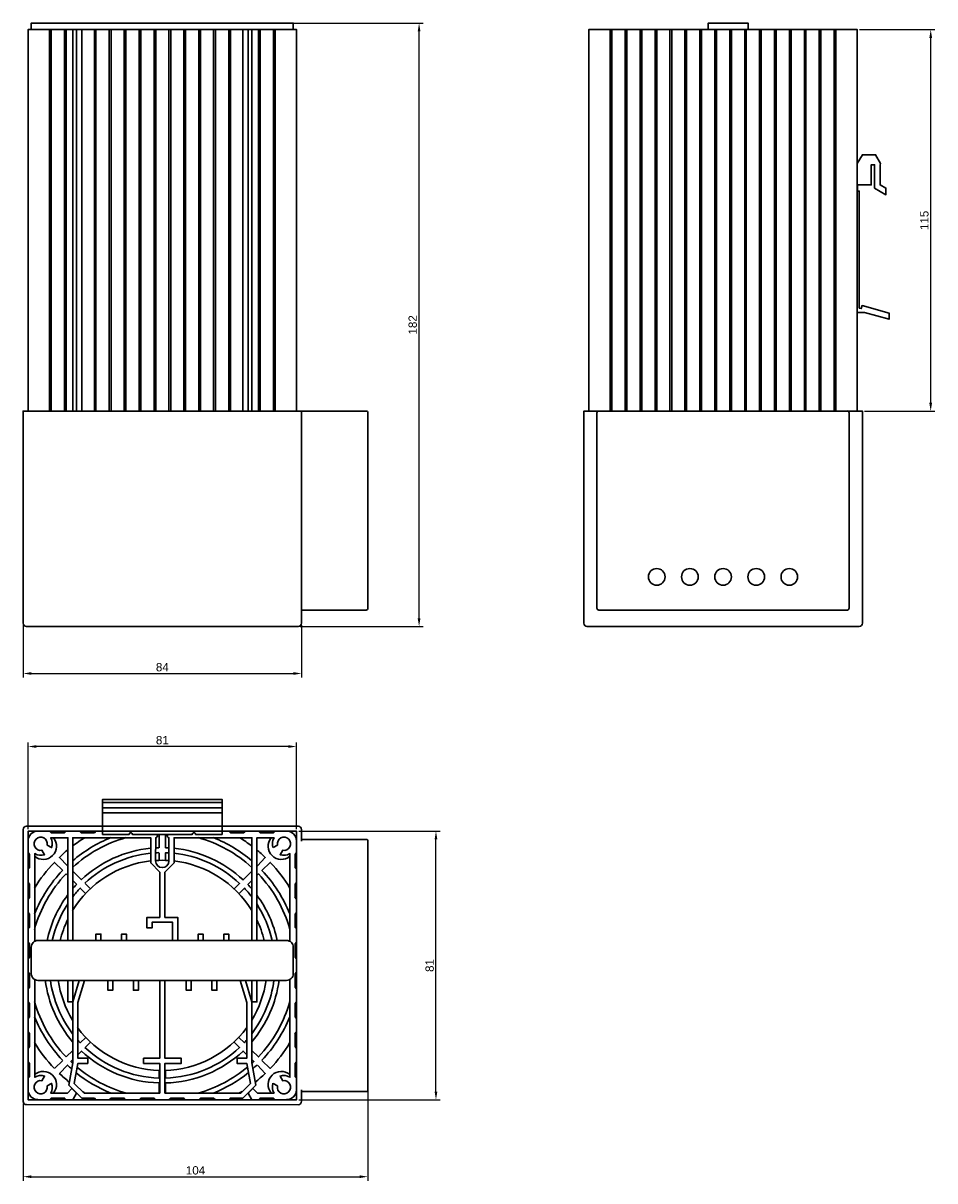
# Model space of a CAD drawing. Header units: millimetres. Extents: x 35 to 310, y 10 to 359.
import ezdxf

# ---------------------------------------------------------------- set-up
doc = ezdxf.new("R2010")
doc.units = ezdxf.units.MM
doc.layers.add('PDF3_Geometry', color=7, linetype='Continuous')
doc.styles.get("Standard").update_dxf_attribs({"font": 'arial.ttf'})
doc.dimstyles.new('TDM', dxfattribs={"dimtxt": 2.5, "dimasz": 2.5, "dimexe": 1.25, "dimexo": 0.625, "dimtad": 1, "dimdec": 1, "dimtxsty": 'Standard', "dimcen": 2.5, "dimadec": 0, "dimazin": 0, "dimtfac": 1, "dimtdec": 1, "dimtmove": 0, "dimatfit": 3, "dimfxl": 1, "dimarcsym": 0})

# ---------------------------------------------------------------- blocks, each defined once
blk = doc.blocks.new('*D1')
at = {"color": 0, "lineweight": -2, "transparency": 16777216}
for p, q in [((138.98, 37.05), (138.98, 9.98)), ((35.04, 33.3), (35.04, 9.98)), ((37.54, 11.23), (136.48, 11.23))]:
    blk.add_line(p, q, dxfattribs=at)
at = {"color": 0, "transparency": 16777216}
for points in [[(37.54, 11.64), (37.54, 10.81), (35.04, 11.23)], [(136.48, 11.64), (136.48, 10.81), (138.98, 11.23)]]:
    blk.add_solid(points, dxfattribs=at)
at = {"layer": 'Defpoints', "color": 0, "transparency": 16777216}
for p in [(138.98, 37.68), (35.04, 33.92), (138.98, 11.23)]:
    blk.add_point(p, dxfattribs=at)
at = {"color": 0, "lineweight": 0, "transparency": 16777216, "insert": (87.01, 13.13), "char_height": 2.5, "attachment_point": 5}
blk.add_mtext('104', dxfattribs=at)
blk = doc.blocks.new('*D2')
at = {"color": 0, "lineweight": -2, "transparency": 16777216}
for p, q in [((35.04, 177.45), (35.04, 161.67)), ((118.99, 177.45), (118.99, 161.67)), ((37.54, 162.92), (116.49, 162.92))]:
    blk.add_line(p, q, dxfattribs=at)
at = {"color": 0, "transparency": 16777216}
for points in [[(37.54, 163.34), (37.54, 162.51), (35.04, 162.92)], [(116.49, 163.34), (116.49, 162.51), (118.99, 162.92)]]:
    blk.add_solid(points, dxfattribs=at)
at = {"layer": 'Defpoints', "color": 0, "transparency": 16777216}
for p in [(35.04, 178.07), (118.99, 178.07), (118.99, 162.92)]:
    blk.add_point(p, dxfattribs=at)
at = {"color": 0, "lineweight": 0, "transparency": 16777216, "insert": (77.01, 164.82), "char_height": 2.5, "attachment_point": 5}
blk.add_mtext('84', dxfattribs=at)
blk = doc.blocks.new('*D3')
at = {"color": 0, "lineweight": -2, "transparency": 16777216}
for p, q in [((116.28, 358.98), (155.67, 358.98)), ((154.42, 179.57), (154.42, 356.48)), ((118.61, 177.07), (155.67, 177.07))]:
    blk.add_line(p, q, dxfattribs=at)
at = {"color": 0, "transparency": 16777216}
for points in [[(154, 356.48), (154.83, 356.48), (154.42, 358.98)], [(154, 179.57), (154.83, 179.57), (154.42, 177.07)]]:
    blk.add_solid(points, dxfattribs=at)
at = {"layer": 'Defpoints', "color": 0, "transparency": 16777216}
for p in [(115.65, 358.98), (154.42, 358.98), (117.98, 177.07)]:
    blk.add_point(p, dxfattribs=at)
at = {"color": 0, "lineweight": 0, "transparency": 16777216, "insert": (152.51, 268.02), "char_height": 2.5, "attachment_point": 5, "rotation": 90}
blk.add_mtext('182', dxfattribs=at)
blk = doc.blocks.new('*D4')
at = {"color": 0, "lineweight": -2, "transparency": 16777216}
for p, q in [((287.19, 357.02), (309.94, 357.02)), ((308.69, 244.52), (308.69, 354.52)), ((288.72, 242.02), (309.94, 242.02))]:
    blk.add_line(p, q, dxfattribs=at)
at = {"color": 0, "transparency": 16777216}
for points in [[(308.27, 354.52), (309.11, 354.52), (308.69, 357.02)], [(308.27, 244.52), (309.11, 244.52), (308.69, 242.02)]]:
    blk.add_solid(points, dxfattribs=at)
at = {"layer": 'Defpoints', "color": 0, "transparency": 16777216}
for p in [(286.56, 357.02), (308.69, 357.02), (288.1, 242.02)]:
    blk.add_point(p, dxfattribs=at)
at = {"color": 0, "lineweight": 0, "transparency": 16777216, "insert": (306.79, 299.52), "char_height": 2.5, "attachment_point": 5, "rotation": 90}
blk.add_mtext('115', dxfattribs=at)
blk = doc.blocks.new('*D5')
at = {"color": 0, "lineweight": -2, "transparency": 16777216}
for p, q in [((118.13, 115.38), (160.77, 115.38)), ((159.52, 36.9), (159.52, 112.88)), ((118.13, 34.4), (160.77, 34.4))]:
    blk.add_line(p, q, dxfattribs=at)
at = {"color": 0, "transparency": 16777216}
for points in [[(159.1, 112.88), (159.94, 112.88), (159.52, 115.38)], [(159.1, 36.9), (159.94, 36.9), (159.52, 34.4)]]:
    blk.add_solid(points, dxfattribs=at)
at = {"layer": 'Defpoints', "color": 0, "transparency": 16777216}
for p in [(117.5, 115.38), (159.52, 115.38), (117.5, 34.4)]:
    blk.add_point(p, dxfattribs=at)
at = {"color": 0, "lineweight": 0, "transparency": 16777216, "insert": (157.62, 74.89), "char_height": 2.5, "attachment_point": 5, "rotation": 90}
blk.add_mtext('81', dxfattribs=at)
blk = doc.blocks.new('*D6')
at = {"color": 0, "lineweight": -2, "transparency": 16777216}
for p, q in [((36.52, 116.01), (36.52, 142.16)), ((115, 140.91), (39.02, 140.91)), ((117.5, 116.01), (117.5, 142.16))]:
    blk.add_line(p, q, dxfattribs=at)
at = {"color": 0, "transparency": 16777216}
for points in [[(39.02, 141.32), (39.02, 140.49), (36.52, 140.91)], [(115, 141.32), (115, 140.49), (117.5, 140.91)]]:
    blk.add_solid(points, dxfattribs=at)
at = {"layer": 'Defpoints', "color": 0, "transparency": 16777216}
for p in [(36.52, 140.91), (36.52, 115.38), (117.5, 115.38)]:
    blk.add_point(p, dxfattribs=at)
at = {"color": 0, "lineweight": 0, "transparency": 16777216, "insert": (77.01, 142.81), "char_height": 2.5, "attachment_point": 5}
blk.add_mtext('81', dxfattribs=at)

msp = doc.modelspace()

# ---------------------------------------------------------------- linework, layer by layer
at = {"layer": 'PDF3_Geometry', "lineweight": 30}
for points in [[(117.5, 242.02), (117.5, 357.02), (117.4, 357.02), (117.08, 357.02), (116.6, 357.02), (116.02, 357.02), (115.28, 357.02), (114.49, 357.02), (111, 357.02), (110.52, 357.02), (106.5, 357.02), (106.03, 357.02), (104.02, 357.02), (102.85, 357.02), (101.26, 357.02), (97.51, 357.02), (97.03, 357.02), (93.01, 357.02), (92.48, 357.02), (88.52, 357.02), (87.99, 357.02), (84.02, 357.02), (83.49, 357.02), (79.52, 357.02), (79, 357.02), (75.03, 357.02), (74.5, 357.02), (70.53, 357.02), (70, 357.02), (66.04, 357.02), (65.51, 357.02), (61.54, 357.02), (61.01, 357.02), (56.99, 357.02), (56.51, 357.02), (52.76, 357.02), (51.17, 357.02), (50.01, 357.02), (48, 357.02), (47.52, 357.02), (43.5, 357.02), (43.03, 357.02), (39.53, 357.02), (38.74, 357.02), (38, 357.02), (37.42, 357.02), (36.94, 357.02), (36.63, 357.02), (36.52, 357.02), (36.52, 242.02)], [(116.5, 357.02), (116.5, 358.98), (116.39, 358.98), (116.08, 358.98), (115.65, 358.98), (115.12, 358.98), (114.49, 358.98), (39.48, 358.98), (38.9, 358.98), (38.32, 358.98), (37.89, 358.98), (37.58, 358.98), (37.47, 358.98), (37.47, 357.02)], [(43.03, 242.02), (43.03, 357.02)], [(43.5, 242.02), (43.5, 357.02)], [(47.52, 242.02), (47.52, 357.02)], [(48, 242.02), (48, 357.02)], [(50.01, 242.02), (50.01, 357.02)], [(51.17, 242.02), (51.17, 357.02)], [(52.76, 242.02), (52.76, 357.02)], [(56.51, 242.02), (56.51, 357.02)], [(56.99, 242.02), (56.99, 357.02)], [(61.01, 242.02), (61.01, 357.02)], [(61.54, 242.02), (61.54, 357.02)], [(65.51, 242.02), (65.51, 357.02)], [(66.04, 242.02), (66.04, 357.02)], [(70, 242.02), (70, 357.02)], [(70.53, 242.02), (70.53, 357.02)], [(74.5, 242.02), (74.5, 357.02)], [(75.03, 242.02), (75.03, 357.02)], [(79, 242.02), (79, 357.02)], [(79.52, 242.02), (79.52, 357.02)], [(83.49, 242.02), (83.49, 357.02)], [(84.02, 242.02), (84.02, 357.02)], [(87.99, 242.02), (87.99, 357.02)], [(88.52, 242.02), (88.52, 357.02)], [(92.48, 242.02), (92.48, 357.02)], [(93.01, 242.02), (93.01, 357.02)], [(97.03, 242.02), (97.03, 357.02)], [(97.51, 242.02), (97.51, 357.02)], [(101.26, 242.02), (101.26, 357.02)], [(102.85, 242.02), (102.85, 357.02)], [(104.02, 242.02), (104.02, 357.02)], [(106.03, 242.02), (106.03, 357.02)], [(106.5, 242.02), (106.5, 357.02)], [(110.52, 242.02), (110.52, 357.02)], [(111, 242.02), (111, 357.02)], [(286.56, 242.02), (286.56, 357.02), (286.46, 357.02), (286.19, 357.02), (285.72, 357.02), (285.08, 357.02), (284.34, 357.02), (283.6, 357.02), (280.11, 357.02), (279.58, 357.02), (275.56, 357.02), (275.08, 357.02), (271.06, 357.02), (270.59, 357.02), (266.57, 357.02), (266.09, 357.02), (262.07, 357.02), (261.59, 357.02), (257.57, 357.02), (257.1, 357.02), (253.08, 357.02), (252.6, 357.02), (248.58, 357.02), (248.11, 357.02), (244.09, 357.02), (243.56, 357.02), (239.59, 357.02), (239.06, 357.02), (235.09, 357.02), (234.56, 357.02), (230.6, 357.02), (230.07, 357.02), (226.1, 357.02), (225.57, 357.02), (221.6, 357.02), (221.08, 357.02), (217.06, 357.02), (216.58, 357.02), (212.56, 357.02), (212.08, 357.02), (208.59, 357.02), (207.8, 357.02), (207.06, 357.02), (206.48, 357.02), (206, 357.02), (205.68, 357.02), (205.58, 357.02), (205.58, 242.02)], [(212.08, 242.02), (212.08, 357.02)], [(212.56, 242.02), (212.56, 357.02)], [(216.58, 242.02), (216.58, 357.02)], [(217.06, 242.02), (217.06, 357.02)], [(221.08, 242.02), (221.08, 357.02)], [(221.6, 242.02), (221.6, 357.02)], [(225.57, 242.02), (225.57, 357.02)], [(226.1, 242.02), (226.1, 357.02)], [(230.07, 242.02), (230.07, 357.02)], [(230.6, 242.02), (230.6, 357.02)], [(234.56, 242.02), (234.56, 357.02)], [(235.09, 242.02), (235.09, 357.02)], [(239.06, 242.02), (239.06, 357.02)], [(239.59, 242.02), (239.59, 357.02)], [(253.61, 357.02), (253.61, 358.98), (253.5, 358.98), (253.18, 358.98), (252.76, 358.98), (252.18, 358.98), (251.6, 358.98), (243.56, 358.98), (242.97, 358.98), (242.39, 358.98), (241.97, 358.98), (241.71, 358.98), (241.6, 358.98), (241.6, 357.02)], [(243.56, 242.02), (243.56, 357.02)], [(244.09, 242.02), (244.09, 357.02)], [(248.11, 242.02), (248.11, 357.02)], [(248.58, 242.02), (248.58, 357.02)], [(252.6, 242.02), (252.6, 357.02)], [(253.08, 242.02), (253.08, 357.02)], [(257.1, 242.02), (257.1, 357.02)], [(257.57, 242.02), (257.57, 357.02)], [(261.59, 242.02), (261.59, 357.02)], [(262.07, 242.02), (262.07, 357.02)], [(266.09, 242.02), (266.09, 357.02)], [(266.57, 242.02), (266.57, 357.02)], [(270.59, 242.02), (270.59, 357.02)], [(271.06, 242.02), (271.06, 357.02)], [(275.08, 242.02), (275.08, 357.02)], [(275.56, 242.02), (275.56, 357.02)], [(279.58, 242.02), (279.58, 357.02)], [(280.11, 242.02), (280.11, 357.02)], [(286.56, 316.71), (288.1, 319.31), (292.06, 319.31), (293.6, 316.71), (293.44, 316.24), (293.44, 310.21), (295.18, 309.26), (295.18, 307.25), (291.75, 309.26), (291.75, 316.29), (290.74, 316.29), (290.74, 310.21), (286.61, 310.21), (286.61, 308.36), (287.14, 308.36), (287.14, 273.07), (287.73, 272.92), (287.99, 273.82), (296.14, 271.59), (296.14, 269.74), (288.68, 271.75), (286.56, 271.75)], [(95.02, 120.89), (95.02, 122.42), (59, 122.42), (59, 124.01)], [(95.02, 122.42), (95.02, 124.01)], [(43.03, 115.38), (48, 115.38)], [(52.02, 115.38), (56.99, 115.38)], [(97.03, 115.38), (102.01, 115.38)], [(106.03, 115.38), (111, 115.38)], [(80.11, 82.43), (80.11, 87.93), (73.92, 87.93), (73.92, 86.24), (72.38, 86.24), (72.38, 89.41), (76.24, 89.41), (76.24, 103.06), (73.49, 105.81), (73.49, 113.43), (50.01, 113.43), (50.01, 82.43)], [(76.03, 114.43), (76.03, 110.41)], [(104.02, 82.43), (104.02, 113.43), (80.53, 113.43), (80.53, 105.81), (77.78, 103.06), (77.78, 89.41), (81.64, 89.41), (81.64, 82.43)], [(36.52, 103.91), (36.52, 108.93)], [(76.03, 108.88), (76.03, 106.55)], [(117.5, 108.93), (117.5, 103.91)], [(48.05, 102.48), (48.53, 102)], [(52.65, 100.68), (50.01, 103.32)], [(36.52, 94.91), (36.52, 99.89)], [(50.01, 100.47), (51.22, 99.3)], [(55.35, 97.98), (53.71, 99.62)], [(117.5, 99.89), (117.5, 94.91)], [(36.52, 85.92), (36.52, 90.89)], [(117.5, 90.89), (117.5, 85.92)], [(56.99, 82.43), (56.99, 84.39), (58.47, 84.39), (58.47, 82.43)], [(64.71, 82.43), (64.71, 84.39), (66.19, 84.39), (66.19, 82.43)], [(87.83, 82.43), (87.83, 84.39), (89.31, 84.39), (89.31, 82.43)], [(95.55, 82.43), (95.55, 84.39), (97.03, 84.39), (97.03, 82.43)], [(36.52, 76.93), (36.52, 81.9)], [(117.5, 81.9), (117.5, 76.93)], [(36.52, 67.88), (36.52, 72.91)], [(50.01, 70.42), (50.01, 63.92), (48.53, 63.92), (48.53, 70.42)], [(102.06, 70.42), (104.02, 63.92), (104.02, 45.56), (105.18, 38.84), (101.26, 34.93), (97.51, 34.93), (97.03, 34.4), (93.01, 34.4), (92.48, 34.93), (88.52, 34.93), (87.99, 34.4), (84.02, 34.4), (83.49, 34.93), (79.52, 34.93), (79, 34.4), (75.03, 34.4), (74.5, 34.93), (70.53, 34.93), (70, 34.4), (66.04, 34.4), (65.51, 34.93), (61.54, 34.93), (61.01, 34.4), (56.99, 34.4), (56.51, 34.93), (52.76, 34.93), (48.84, 38.84), (50.01, 45.56), (50.01, 63.92), (51.97, 70.42)], [(53.55, 70.42), (51.54, 63.7), (51.54, 46.94), (54.5, 46.94), (54.5, 45.4), (51.54, 45.4), (50.43, 39.32), (53.39, 36.41), (76.24, 36.41), (76.24, 45.4), (71.33, 45.4), (71.33, 46.94), (76.24, 46.94), (76.24, 70.42)], [(62.07, 70.42), (62.07, 67.41), (60.59, 67.41), (60.59, 70.42)], [(69.79, 70.42), (69.79, 67.41), (68.31, 67.41), (68.31, 70.42)], [(77.78, 70.42), (77.78, 46.94), (82.7, 46.94), (82.7, 45.4), (77.78, 45.4), (77.78, 36.41), (100.63, 36.41), (103.59, 39.32), (102.48, 45.4), (99.52, 45.4), (99.52, 46.94), (102.48, 46.94), (102.48, 63.7), (100.47, 70.42)], [(85.71, 70.42), (85.71, 67.41), (84.23, 67.41), (84.23, 70.42)], [(93.44, 70.42), (93.44, 67.41), (91.96, 67.41), (91.96, 70.42)], [(105.5, 70.42), (105.5, 63.92), (104.02, 63.92), (104.02, 70.42)], [(117.5, 72.91), (117.5, 67.88)], [(36.52, 58.89), (36.52, 63.92)], [(117.5, 63.92), (117.5, 58.89)], [(36.52, 49.9), (36.52, 54.92)], [(117.5, 54.92), (117.5, 49.9)], [(50.01, 49.32), (48.05, 47.36)], [(51.54, 47.99), (52.65, 49.1)], [(53.71, 50.16), (55.35, 51.8)], [(36.52, 40.91), (36.52, 45.88)], [(46.99, 46.25), (44.45, 43.87)], [(117.5, 45.88), (117.5, 40.91)], [(76.03, 43.29), (76.03, 40.91)], [(77.99, 40.91), (77.99, 43.29)], [(76.03, 39.42), (76.03, 36.41)], [(77.99, 36.41), (77.99, 39.42)], [(48, 34.4), (43.03, 34.4)], [(56.99, 34.4), (50.01, 34.4)], [(66.04, 34.4), (61.01, 34.4)], [(75.03, 34.4), (70, 34.4)], [(84.02, 34.4), (79, 34.4)], [(93.01, 34.4), (87.99, 34.4)], [(104.02, 34.4), (97.03, 34.4)], [(111, 34.4), (106.03, 34.4)]]:
    msp.add_lwpolyline(points, dxfattribs=at)
for points in [[(118.99, 178.07), (118.99, 242.02), (118.93, 242.02), (118.72, 242.02), (118.4, 242.02), (117.98, 242.02), (36.04, 242.02), (35.62, 242.02), (35.3, 242.02), (35.09, 242.02), (35.04, 242.02), (35.04, 178.07, 0.414214), (36.04, 177.07), (117.98, 177.07, 0.414205)], [(288.1, 178.07), (288.1, 242.02), (287.99, 242.02), (287.78, 242.02), (287.46, 242.02), (287.09, 242.02), (283.6, 242.02), (208.59, 242.02), (205.1, 242.02), (204.68, 242.02), (204.36, 242.02), (204.15, 242.02), (204.1, 242.02), (204.1, 178.07, 0.414214), (205.1, 177.07), (287.09, 177.07, 0.414205)]]:
    msp.add_lwpolyline(points, format="xyb", close=True, dxfattribs=at)
for points in [[(118.99, 182.04), (138.5, 182.04, 0.414214), (138.98, 182.57), (138.98, 241.55, 0.414223), (138.5, 242.02), (118.99, 242.02)], [(208.57, 242.08, 0.414214), (208.06, 241.55), (208.06, 182.57, 0.414214), (208.59, 182.04), (283.6, 182.04, 0.414214), (284.08, 182.57), (284.08, 241.55, 0.414223), (283.57, 242.08)], [(118.99, 112.42), (118.93, 115.94, 0.414214), (117.98, 116.92), (95.02, 116.92), (95.02, 120.89), (59, 120.89), (59, 122.42)], [(118.99, 37.41), (118.93, 33.95, -0.414214), (117.98, 32.92), (36.02, 32.97, -0.414205), (35.04, 33.92), (35.04, 115.94, -0.414214), (36.04, 116.92), (59, 116.92), (59, 115.38), (95.02, 115.38), (95.02, 116.92), (59, 116.92), (59, 120.89)], [(38.53, 70.63), (38.53, 41.22, -0.222494), (41.49, 41.54), (40.7, 40.17, 3.240553), (42.29, 38.58), (43.61, 39.37, -0.222494), (43.34, 36.41), (48.37, 36.41), (49.74, 37.84), (51.17, 36.41), (50.01, 34.4), (48, 34.4), (47.52, 34.93), (43.5, 34.93), (43.03, 34.4), (39.53, 34.4), (36.52, 34.4), (36.52, 37.41), (36.52, 40.91), (37, 41.38), (37, 45.4), (36.52, 45.88), (36.52, 49.9), (37, 50.43), (37, 54.39), (36.52, 54.92), (36.52, 58.89), (37, 59.42), (37, 63.39), (36.52, 63.92), (36.52, 67.88), (37, 68.41), (37, 72.38), (36.52, 72.91), (36.52, 76.93), (37, 77.4), (37, 81.42), (36.52, 81.9), (36.52, 85.92), (37, 86.4), (37, 90.42), (36.52, 90.89), (36.52, 94.91), (37, 95.39), (37, 99.41), (36.52, 99.89), (36.52, 103.91), (37, 104.38), (37, 108.4), (36.52, 108.93), (36.52, 112.42), (36.52, 115.38), (39.53, 115.38), (43.03, 115.38), (43.5, 114.91), (47.52, 114.91), (48, 115.38), (52.02, 115.38), (52.49, 114.91), (56.51, 114.91), (56.99, 115.38), (59, 115.38), (59, 114.43), (66.99, 114.43, -1.000001), (67.99, 114.43), (75.03, 114.43), (79, 114.43), (86.03, 114.43, -1.000001), (87.04, 114.43), (95.02, 114.43), (95.02, 115.38), (97.03, 115.38), (97.51, 114.91), (101.53, 114.91), (102.01, 115.38), (106.03, 115.38), (106.5, 114.91), (110.52, 114.91), (111, 115.38), (114.49, 115.38), (117.5, 115.38), (117.5, 112.42), (117.5, 108.93), (117.03, 108.4), (117.03, 104.38), (117.5, 103.91), (117.5, 99.89), (117.03, 99.41), (117.03, 95.39), (117.5, 94.91), (117.5, 90.89), (117.03, 90.42), (117.03, 86.4), (117.5, 85.92), (117.5, 81.9), (117.03, 81.42), (117.03, 77.4), (117.5, 76.93), (117.5, 72.91), (117.03, 72.38), (117.03, 68.41), (117.5, 67.88), (117.5, 63.92), (117.03, 63.39), (117.03, 59.42), (117.5, 58.89), (117.5, 54.92), (117.03, 54.39), (117.03, 50.43), (117.5, 49.9), (117.5, 45.88), (117.03, 45.4), (117.03, 41.38), (117.5, 40.91), (117.5, 37.41), (117.5, 34.4), (114.49, 34.4), (111, 34.4), (110.52, 34.93), (106.5, 34.93), (106.03, 34.4), (104.02, 34.4), (102.85, 36.41), (104.28, 37.84), (105.66, 36.41), (110.68, 36.41, -0.222494), (110.35, 39.39)], [(48.53, 82.43), (48.53, 113.43), (43.34, 113.43, -0.222494), (43.61, 110.46), (42.29, 111.21, 3.240553), (40.7, 109.62), (41.49, 108.3, -0.222494), (38.53, 108.61), (38.53, 82.17)], [(75, 114.43, -1.000001), (75.03, 113.43), (74.98, 106.42, 1), (79, 106.39), (79, 113.43, -1.000016), (78.97, 114.43)], [(78.96, 110.36, 0.007034), (77.99, 110.41), (77.99, 114.43)], [(110.35, 110.45, -0.222494), (110.68, 113.43), (105.5, 113.43), (105.5, 82.43)], [(115.49, 82.11), (115.49, 108.61, -0.222494), (112.53, 108.3), (113.33, 109.62, 3.240553), (111.74, 111.21), (110.42, 110.46)], [(118.99, 36.89), (138.5, 36.89, 0.414214), (138.98, 37.41), (138.98, 112.42, 0.414214), (138.5, 112.9), (118.99, 112.9)], [(48.46, 105.11, 0.001082), (48.37, 104.96), (45.99, 107.5, -0.018865), (48.47, 109.76)], [(77.99, 106.55), (77.99, 108.88, -0.007358), (78.96, 108.87)], [(104.02, 103.32), (101.37, 100.68, 0.165956), (80.46, 110.24)], [(80.46, 108.75, -0.16469), (100.31, 99.62), (98.67, 97.98)], [(105.45, 109.76, -0.018866), (108.04, 107.5), (105.66, 104.96)], [(38.47, 98.24, -0.054342), (44.45, 105.97), (46.99, 103.54)], [(115.46, 90.43, 0.094983), (107.03, 103.54), (109.57, 105.97, -0.054342), (115.45, 98.24)], [(105.5, 102), (105.97, 102.48, -0.122025), (115.47, 85.8)], [(49.97, 95.6, -0.025699), (52.28, 98.25), (53.92, 96.55)], [(100.1, 96.55), (101.74, 98.25, -0.025699), (103.95, 95.6)], [(103.97, 97.97, 0.012659), (102.8, 99.3), (104.02, 100.47)], [(37.47, 72.41, 0.414214), (39.48, 70.42), (114.49, 70.42, 0.414214), (116.5, 72.38), (116.5, 80.42, 0.414214), (114.49, 82.43), (39.48, 82.43, 0.414214), (37.47, 80.42), (37.47, 72.41)], [(110.42, 39.37), (111.72, 38.6, 3.240553), (113.33, 40.17), (112.52, 41.56, -0.222494), (115.49, 41.22), (115.49, 70.69)], [(115.47, 64.09, -0.122024), (105.97, 47.36), (104.02, 49.32)], [(53.92, 53.23), (52.28, 51.59, -0.008317), (51.47, 52.47)], [(102.45, 52.47, -0.008317), (101.74, 51.59), (100.1, 53.23)], [(98.67, 51.8), (100.31, 50.16, -0.183657), (77.96, 40.97)], [(77.96, 39.49, 0.184107), (101.37, 49.1), (102.48, 47.99)], [(115.45, 51.65, -0.054342), (109.57, 43.87), (107.03, 46.25)], [(49.92, 45.44, -0.004674), (49.43, 45.93), (50.01, 46.51)], [(104.02, 46.51), (104.6, 45.93, -0.004674), (103.99, 45.44)], [(45.99, 42.33), (48.37, 44.87, 0.010618), (49.63, 43.72)], [(105.66, 44.87), (108.04, 42.33, -0.02227), (104.98, 39.75)]]:
    msp.add_lwpolyline(points, format="xyb", dxfattribs=at)
msp.add_lwpolyline([(59, 124.01), (95.02, 124.01), (95.02, 124.96), (59, 124.96)], close=True, dxfattribs=at)
for centre in [(226.07, 192.06), (236.07, 192.06), (246.07, 192.06), (256.07, 192.06), (266.06, 192.06)]:
    msp.add_circle(centre, 2.51, dxfattribs=at)
for centre, radius, start, end in [((39.51, 112.45), 2.99, 90, 180), ((114.46, 112.45), 2.99, 360, 90), ((41.09, 110.86), 3.99, 229.7295, 39.6386), ((76.96, 74.94), 40.02, 105.7432, 132.4565), ((76.96, 74.94), 41.5, 111.9177, 130.589), ((76.96, 74.94), 44.99, 121.1792, 126.8701), ((76.97, 74.93), 45, 116.927, 117.2675), ((76.96, 74.94), 40.02, 47.5486, 74.2619), ((76.96, 74.94), 41.5, 49.4167, 68.0825), ((76.94, 74.92), 45.02, 62.7323, 63.0727), ((76.96, 74.94), 44.99, 53.1297, 58.8206), ((112.88, 110.86), 3.99, 140.3616, 310.2707), ((76.95, 74.87), 35.54, 95.6438, 133.3347), ((76.96, 74.94), 33.99, 95.9051, 133.3136), ((76.96, 74.83), 35.58, 91.6127, 93.2248), ((76.96, 74.94), 33.99, 91.6864, 93.3726), ((76.96, 74.94), 31.66, 96.3502, 148.5462), ((76.96, 74.95), 31.66, 86.3797, 93.6253), ((76.96, 74.94), 31.66, 31.454, 83.6501), ((77.03, 75.02), 41.39, 46.3782, 46.626), ((76.96, 74.94), 40.02, 136.4335, 164.2619), ((76.96, 74.94), 41.5, 136.3845, 158.0825), ((76.91, 74.91), 35.48, 136.5723, 139.4733), ((76.99, 74.93), 45.02, 152.7323, 153.0727), ((76.88, 74.94), 35.44, 143.355, 167.7849), ((77.04, 74.94), 35.44, 12.2151, 36.645), ((76.93, 74.93), 45.02, 26.9276, 27.268), ((76.96, 74.94), 33.99, 146.9529, 167.2557), ((76.96, 74.94), 33.99, 12.7441, 33.0468), ((76.96, 74.94), 31.66, 154.2151, 166.2947), ((76.96, 74.94), 31.66, 13.7053, 25.7848), ((76.88, 74.95), 35.44, 187.2992, 220.5326), ((76.96, 74.94), 33.99, 187.6082, 217.4306), ((76.96, 74.94), 31.66, 188.1738, 211.4538), ((76.96, 74.94), 33.99, 322.5693, 352.3917), ((77.04, 74.95), 35.44, 319.4674, 352.7008), ((76.96, 74.94), 31.66, 328.546, 351.826), ((76.96, 74.94), 40.02, 195.7377, 223.5661), ((76.96, 74.94), 41.5, 201.9177, 223.6212), ((76.96, 74.94), 41.5, 316.3788, 338.0823), ((76.96, 74.94), 31.66, 216.3262, 268.6431), ((76.96, 74.94), 31.66, 271.3571, 323.674), ((76.97, 74.95), 45, 206.927, 207.2675), ((76.93, 74.96), 45.02, 332.7323, 333.0727), ((76.96, 74.94), 44.99, 211.1792, 223.6212), ((76.95, 75.03), 35.55, 226.6667, 268.3937), ((76.96, 74.94), 33.99, 226.6863, 268.3135), ((41.09, 38.98), 3.99, 320.3616, 130.2707), ((76.96, 74.95), 44.99, 226.3788, 231.4819), ((76.96, 74.94), 41.5, 231.2075, 248.0825), ((76.96, 74.94), 40.02, 230.0206, 254.2619), ((76.96, 74.94), 40.02, 285.7431, 309.9844), ((76.96, 74.94), 41.5, 291.9177, 308.7927), ((76.96, 74.95), 41.5, 311.1878, 313.621), ((112.88, 38.98), 3.99, 49.7295, 219.6386), ((39.51, 37.44), 2.99, 180, 270), ((76.96, 74.94), 44.98, 237.5295, 238.8206), ((76.97, 74.97), 45.02, 242.7323, 243.0727), ((76.95, 74.96), 45, 296.927, 297.2675), ((76.95, 74.96), 45, 301.1794, 302.4699), ((114.46, 37.44), 2.99, 270, 0)]:
    msp.add_arc(centre, radius, start, end, dxfattribs=at)

# ---------------------------------------------------------------- dimensions: what is measured, and where the dimension line sits
at = {"lineweight": 0}
dim = msp.add_linear_dim(base=(154.42, 358.98), p1=(117.98, 177.07), p2=(115.65, 358.98), angle=90, text='182', dimstyle='TDM', dxfattribs=at)
dim.commit()
dim.dimension.update_dxf_attribs({"geometry": '*D3', "text_midpoint": (152.51, 268.02)})
for base, p1, p2, picture, middle in [((308.69, 357.02), (288.1, 242.02), (286.56, 357.02), '*D4', (306.79, 299.52)), ((159.52, 115.38), (117.5, 34.4), (117.5, 115.38), '*D5', (157.62, 74.89))]:
    dim = msp.add_linear_dim(base=base, p1=p1, p2=p2, angle=90, dimstyle='TDM', dxfattribs=at)
    dim.commit()
    dim.dimension.update_dxf_attribs({"geometry": picture, "text_midpoint": middle})
for base, p1, p2, text, picture, middle in [((118.99, 162.92), (35.04, 178.07), (118.99, 178.07), '84', '*D2', (77.01, 164.82)), ((138.98, 11.23), (35.04, 33.92), (138.98, 37.68), '104', '*D1', (87.01, 13.13))]:
    dim = msp.add_linear_dim(base=base, p1=p1, p2=p2, text=text, dimstyle='TDM', dxfattribs=at)
    dim.commit()
    dim.dimension.update_dxf_attribs({"geometry": picture, "text_midpoint": middle})
dim = msp.add_linear_dim(base=(36.52, 140.91), p1=(117.5, 115.38), p2=(36.52, 115.38), dimstyle='TDM', dxfattribs=at)
dim.commit()
dim.dimension.update_dxf_attribs({"geometry": '*D6', "text_midpoint": (77.01, 142.81)})

doc.saveas('drawing.dxf')
